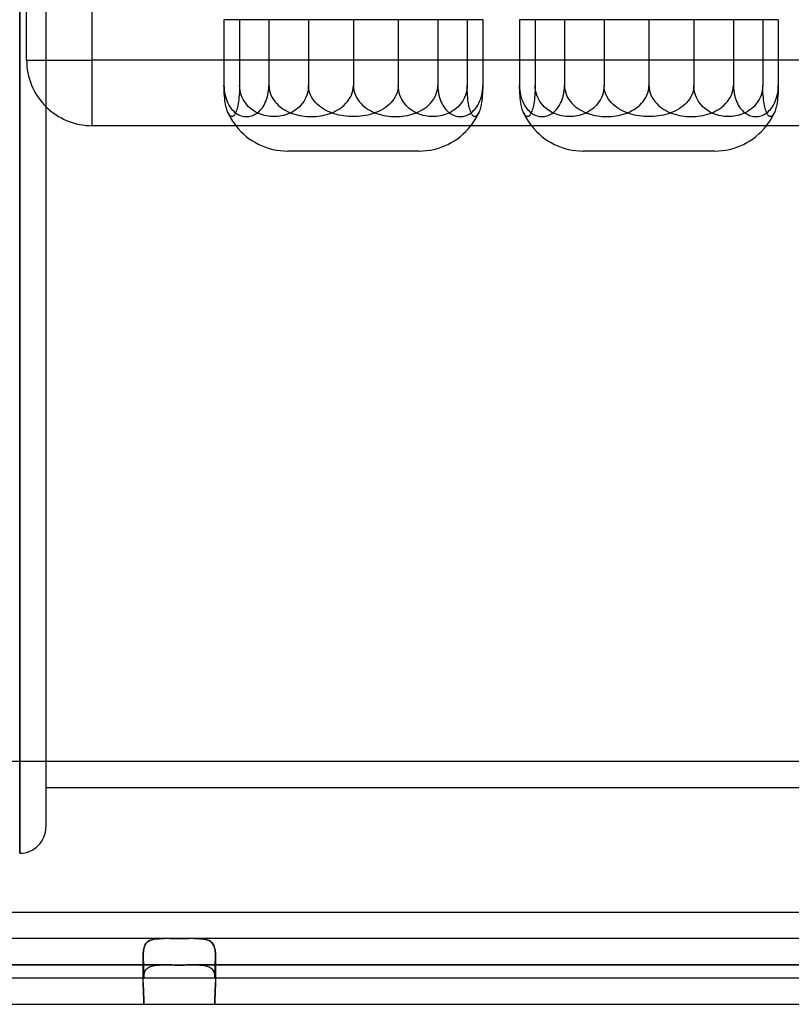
# Model space of a CAD drawing. Header units: millimetres. Extents: x -148 to 148, y -112 to 100.
# Tile 2 of 7: x -52 to 7, y -112 to -37. Entities that reach past the tile are written whole.
import ezdxf

# ---------------------------------------------------------------- set-up
doc = ezdxf.new("R2010")
doc.units = ezdxf.units.MM
doc.layers.add('HIDDEN', color=7, linetype='Continuous')
doc.layers.add('THICK', color=7, linetype='Continuous')

msp = doc.modelspace()

# ---------------------------------------------------------------- linework, layer by layer
at = {"layer": 'HIDDEN'}
for p, q in [((-46.625, -39.619), (-46.625, 31.506)), ((-52.15, 0), (-52.15, -100)), ((-50.15, 0), (-50.15, -43.165)), ((-33.178, -36.55), (-36.598, -36.55)), ((-36.598, -36.55), (-36.598, -41.55)), ((-35.41, -36.55), (-35.41, -41.55)), ((-26.75, -36.55), (-33.178, -36.55)), ((-33.178, -36.55), (-33.178, -41.55)), ((-30.17, -36.55), (-30.17, -41.55)), ((-20.322, -36.55), (-26.75, -36.55)), ((-26.75, -36.55), (-26.75, -41.55)), ((-23.33, -36.55), (-23.33, -41.55)), ((-16.902, -36.55), (-20.322, -36.55)), ((-20.322, -36.55), (-20.322, -41.55)), ((-18.09, -36.55), (-18.09, -41.55)), ((-16.902, -36.55), (-16.902, -41.55)), ((-10.678, -36.55), (-14.098, -36.55)), ((-14.098, -36.55), (-14.098, -41.55)), ((-12.91, -36.55), (-12.91, -41.55)), ((-4.25, -36.55), (-10.678, -36.55)), ((-10.678, -36.55), (-10.678, -41.55)), ((-7.67, -36.55), (-7.67, -41.55)), ((2.178, -36.55), (-4.25, -36.55)), ((-4.25, -36.55), (-4.25, -41.55)), ((-0.83, -36.55), (-0.83, -41.55)), ((5.598, -36.55), (2.178, -36.55)), ((2.178, -36.55), (2.178, -41.55)), ((4.41, -36.55), (4.41, -41.55)), ((5.598, -36.55), (5.598, -41.55)), ((-51.625, -39.619), (-46.625, -39.619)), ((-51.625, -39.619), (-51.625, -39.619)), ((46.625, -39.619), (-46.625, -39.619)), ((-46.625, -44.619), (-46.625, -39.619)), ((-36.598, -41.55), (-36.593, -41.739)), ((-36.596, -41.756), (-36.598, -41.55)), ((-36.589, -41.966), (-36.596, -41.756)), ((-36.593, -41.739), (-36.576, -41.933)), ((-36.579, -42.16), (-36.589, -41.966)), ((-36.576, -41.933), (-36.551, -42.114)), ((-35.418, -41.942), (-35.427, -42.127)), ((-35.412, -41.744), (-35.418, -41.942)), ((-35.41, -41.55), (-35.412, -41.744)), ((-35.402, -41.739), (-35.41, -41.55)), ((-35.377, -41.933), (-35.402, -41.739)), ((-35.338, -42.114), (-35.377, -41.933)), ((-33.225, -42.114), (-33.2, -41.933)), ((-33.2, -41.933), (-33.183, -41.739)), ((-33.183, -41.739), (-33.178, -41.55)), ((-33.178, -41.55), (-33.168, -41.739)), ((-33.168, -41.739), (-33.137, -41.933)), ((-33.137, -41.933), (-33.089, -42.114)), ((-30.203, -41.933), (-30.243, -42.114)), ((-30.178, -41.739), (-30.203, -41.933)), ((-30.17, -41.55), (-30.178, -41.739)), ((-30.16, -41.731), (-30.17, -41.55)), ((-30.13, -41.918), (-30.16, -41.731)), ((-30.083, -42.094), (-30.13, -41.918)), ((-26.839, -42.114), (-26.791, -41.933)), ((-26.791, -41.933), (-26.76, -41.739)), ((-26.76, -41.739), (-26.75, -41.55)), ((-26.75, -41.55), (-26.74, -41.739)), ((-26.74, -41.739), (-26.709, -41.933)), ((-26.709, -41.933), (-26.661, -42.114)), ((-23.37, -41.918), (-23.417, -42.094)), ((-23.34, -41.731), (-23.37, -41.918)), ((-23.33, -41.55), (-23.34, -41.731)), ((-23.322, -41.739), (-23.33, -41.55)), ((-23.297, -41.933), (-23.322, -41.739)), ((-23.257, -42.114), (-23.297, -41.933)), ((-20.411, -42.114), (-20.363, -41.933)), ((-20.363, -41.933), (-20.332, -41.739)), ((-20.332, -41.739), (-20.322, -41.55)), ((-20.322, -41.55), (-20.317, -41.739)), ((-20.317, -41.739), (-20.3, -41.933)), ((-20.3, -41.933), (-20.275, -42.114)), ((-18.123, -41.933), (-18.162, -42.114)), ((-18.098, -41.739), (-18.123, -41.933)), ((-18.09, -41.55), (-18.098, -41.739)), ((-18.088, -41.744), (-18.09, -41.55)), ((-18.082, -41.942), (-18.088, -41.744)), ((-18.073, -42.127), (-18.082, -41.942)), ((-16.949, -42.114), (-16.924, -41.933)), ((-16.924, -41.933), (-16.907, -41.739)), ((-16.911, -41.966), (-16.921, -42.16)), ((-16.904, -41.756), (-16.911, -41.966)), ((-16.907, -41.739), (-16.902, -41.55)), ((-16.902, -41.55), (-16.904, -41.756)), ((-14.098, -41.55), (-14.093, -41.739)), ((-14.096, -41.756), (-14.098, -41.55)), ((-14.089, -41.966), (-14.096, -41.756)), ((-14.093, -41.739), (-14.076, -41.933)), ((-14.079, -42.16), (-14.089, -41.966)), ((-14.076, -41.933), (-14.051, -42.114)), ((-12.918, -41.942), (-12.927, -42.127)), ((-12.912, -41.744), (-12.918, -41.942)), ((-12.91, -41.55), (-12.912, -41.744)), ((-12.902, -41.739), (-12.91, -41.55)), ((-12.877, -41.933), (-12.902, -41.739)), ((-12.838, -42.114), (-12.877, -41.933)), ((-10.725, -42.114), (-10.7, -41.933)), ((-10.7, -41.933), (-10.683, -41.739)), ((-10.683, -41.739), (-10.678, -41.55)), ((-10.678, -41.55), (-10.668, -41.739)), ((-10.668, -41.739), (-10.637, -41.933)), ((-10.637, -41.933), (-10.589, -42.114)), ((-7.703, -41.933), (-7.743, -42.114)), ((-7.678, -41.739), (-7.703, -41.933)), ((-7.67, -41.55), (-7.678, -41.739)), ((-7.66, -41.731), (-7.67, -41.55)), ((-7.63, -41.918), (-7.66, -41.731)), ((-7.583, -42.094), (-7.63, -41.918)), ((-4.339, -42.114), (-4.291, -41.933)), ((-4.291, -41.933), (-4.26, -41.739)), ((-4.26, -41.739), (-4.25, -41.55)), ((-4.25, -41.55), (-4.24, -41.739)), ((-4.24, -41.739), (-4.209, -41.933)), ((-4.209, -41.933), (-4.161, -42.114)), ((-0.87, -41.918), (-0.917, -42.094)), ((-0.84, -41.731), (-0.87, -41.918)), ((-0.83, -41.55), (-0.84, -41.731)), ((-0.822, -41.739), (-0.83, -41.55)), ((-0.797, -41.933), (-0.822, -41.739)), ((-0.757, -42.114), (-0.797, -41.933)), ((2.089, -42.114), (2.137, -41.933)), ((2.137, -41.933), (2.168, -41.739)), ((2.168, -41.739), (2.178, -41.55)), ((2.178, -41.55), (2.183, -41.739)), ((2.183, -41.739), (2.2, -41.933)), ((2.2, -41.933), (2.225, -42.114)), ((4.377, -41.933), (4.338, -42.114)), ((4.402, -41.739), (4.377, -41.933)), ((4.41, -41.55), (4.402, -41.739)), ((4.412, -41.744), (4.41, -41.55)), ((4.418, -41.942), (4.412, -41.744)), ((4.427, -42.127), (4.418, -41.942)), ((5.551, -42.114), (5.576, -41.933)), ((5.576, -41.933), (5.593, -41.739)), ((5.589, -41.966), (5.579, -42.16)), ((5.596, -41.756), (5.589, -41.966)), ((5.593, -41.739), (5.598, -41.55)), ((5.598, -41.55), (5.596, -41.756)), ((-36.564, -42.353), (-36.579, -42.16)), ((-36.546, -42.538), (-36.564, -42.353)), ((-36.551, -42.114), (-36.516, -42.29)), ((-36.526, -42.704), (-36.546, -42.538)), ((-36.502, -42.861), (-36.526, -42.704)), ((-36.516, -42.29), (-36.47, -42.465)), ((-36.47, -42.465), (-36.418, -42.626)), ((-36.418, -42.626), (-36.362, -42.772)), ((-35.475, -42.648), (-35.496, -42.796)), ((-35.457, -42.485), (-35.475, -42.648)), ((-35.44, -42.307), (-35.457, -42.485)), ((-35.427, -42.127), (-35.44, -42.307)), ((-35.284, -42.29), (-35.338, -42.114)), ((-35.215, -42.465), (-35.284, -42.29)), ((-35.135, -42.626), (-35.215, -42.465)), ((-35.048, -42.772), (-35.135, -42.626)), ((-33.414, -42.772), (-33.358, -42.626)), ((-33.358, -42.626), (-33.306, -42.465)), ((-33.306, -42.465), (-33.26, -42.29)), ((-33.26, -42.29), (-33.225, -42.114)), ((-33.089, -42.114), (-33.023, -42.29)), ((-33.023, -42.29), (-32.938, -42.465)), ((-32.938, -42.465), (-32.84, -42.626)), ((-32.84, -42.626), (-32.733, -42.772)), ((-30.446, -42.626), (-30.532, -42.772)), ((-30.366, -42.465), (-30.446, -42.626)), ((-30.296, -42.29), (-30.366, -42.465)), ((-30.243, -42.114), (-30.296, -42.29)), ((-30.018, -42.262), (-30.083, -42.094)), ((-29.934, -42.431), (-30.018, -42.262)), ((-29.836, -42.589), (-29.934, -42.431)), ((-29.731, -42.732), (-29.836, -42.589)), ((-27.194, -42.772), (-27.088, -42.626)), ((-27.088, -42.626), (-26.99, -42.465)), ((-26.99, -42.465), (-26.905, -42.29)), ((-26.905, -42.29), (-26.839, -42.114)), ((-26.661, -42.114), (-26.595, -42.29)), ((-26.595, -42.29), (-26.51, -42.465)), ((-26.51, -42.465), (-26.412, -42.626)), ((-26.412, -42.626), (-26.306, -42.772)), ((-23.664, -42.589), (-23.769, -42.732)), ((-23.566, -42.431), (-23.664, -42.589)), ((-23.482, -42.262), (-23.566, -42.431)), ((-23.417, -42.094), (-23.482, -42.262)), ((-23.204, -42.29), (-23.257, -42.114)), ((-23.134, -42.465), (-23.204, -42.29)), ((-23.054, -42.626), (-23.134, -42.465)), ((-22.968, -42.772), (-23.054, -42.626)), ((-20.767, -42.772), (-20.66, -42.626)), ((-20.66, -42.626), (-20.562, -42.465)), ((-20.562, -42.465), (-20.477, -42.29)), ((-20.477, -42.29), (-20.411, -42.114)), ((-20.275, -42.114), (-20.24, -42.29)), ((-20.24, -42.29), (-20.194, -42.465)), ((-20.194, -42.465), (-20.142, -42.626)), ((-20.142, -42.626), (-20.086, -42.772)), ((-18.365, -42.626), (-18.452, -42.772)), ((-18.285, -42.465), (-18.365, -42.626)), ((-18.216, -42.29), (-18.285, -42.465)), ((-18.162, -42.114), (-18.216, -42.29)), ((-18.06, -42.307), (-18.073, -42.127)), ((-18.043, -42.485), (-18.06, -42.307)), ((-18.025, -42.648), (-18.043, -42.485)), ((-18.004, -42.796), (-18.025, -42.648)), ((-17.138, -42.772), (-17.082, -42.626)), ((-17.082, -42.626), (-17.03, -42.465)), ((-17.03, -42.465), (-16.984, -42.29)), ((-16.974, -42.704), (-16.998, -42.861)), ((-16.984, -42.29), (-16.949, -42.114)), ((-16.954, -42.538), (-16.974, -42.704)), ((-16.936, -42.353), (-16.954, -42.538)), ((-16.921, -42.16), (-16.936, -42.353)), ((-14.064, -42.353), (-14.079, -42.16)), ((-14.046, -42.538), (-14.064, -42.353)), ((-14.051, -42.114), (-14.016, -42.29)), ((-14.026, -42.704), (-14.046, -42.538)), ((-14.002, -42.861), (-14.026, -42.704)), ((-14.016, -42.29), (-13.97, -42.465)), ((-13.97, -42.465), (-13.918, -42.626)), ((-13.918, -42.626), (-13.862, -42.772)), ((-12.975, -42.648), (-12.996, -42.796)), ((-12.957, -42.485), (-12.975, -42.648)), ((-12.94, -42.307), (-12.957, -42.485)), ((-12.927, -42.127), (-12.94, -42.307)), ((-12.784, -42.29), (-12.838, -42.114)), ((-12.715, -42.465), (-12.784, -42.29)), ((-12.635, -42.626), (-12.715, -42.465)), ((-12.548, -42.772), (-12.635, -42.626)), ((-10.914, -42.772), (-10.858, -42.626)), ((-10.858, -42.626), (-10.806, -42.465)), ((-10.806, -42.465), (-10.76, -42.29)), ((-10.76, -42.29), (-10.725, -42.114)), ((-10.589, -42.114), (-10.523, -42.29)), ((-10.523, -42.29), (-10.438, -42.465)), ((-10.438, -42.465), (-10.34, -42.626)), ((-10.34, -42.626), (-10.233, -42.772)), ((-7.946, -42.626), (-8.032, -42.772)), ((-7.866, -42.465), (-7.946, -42.626)), ((-7.796, -42.29), (-7.866, -42.465)), ((-7.743, -42.114), (-7.796, -42.29)), ((-7.518, -42.262), (-7.583, -42.094)), ((-7.434, -42.431), (-7.518, -42.262)), ((-7.336, -42.589), (-7.434, -42.431)), ((-7.231, -42.732), (-7.336, -42.589)), ((-4.694, -42.772), (-4.588, -42.626)), ((-4.588, -42.626), (-4.49, -42.465)), ((-4.49, -42.465), (-4.405, -42.29)), ((-4.405, -42.29), (-4.339, -42.114)), ((-4.161, -42.114), (-4.095, -42.29)), ((-4.095, -42.29), (-4.01, -42.465)), ((-4.01, -42.465), (-3.912, -42.626)), ((-3.912, -42.626), (-3.806, -42.772)), ((-1.164, -42.589), (-1.269, -42.732)), ((-1.066, -42.431), (-1.164, -42.589)), ((-0.982, -42.262), (-1.066, -42.431)), ((-0.917, -42.094), (-0.982, -42.262)), ((-0.704, -42.29), (-0.757, -42.114)), ((-0.634, -42.465), (-0.704, -42.29)), ((-0.554, -42.626), (-0.634, -42.465)), ((-0.468, -42.772), (-0.554, -42.626)), ((1.733, -42.772), (1.84, -42.626)), ((1.84, -42.626), (1.938, -42.465)), ((1.938, -42.465), (2.023, -42.29)), ((2.023, -42.29), (2.089, -42.114)), ((2.225, -42.114), (2.26, -42.29)), ((2.26, -42.29), (2.306, -42.465)), ((2.306, -42.465), (2.358, -42.626)), ((2.358, -42.626), (2.414, -42.772)), ((4.135, -42.626), (4.048, -42.772)), ((4.215, -42.465), (4.135, -42.626)), ((4.284, -42.29), (4.215, -42.465)), ((4.338, -42.114), (4.284, -42.29)), ((4.44, -42.307), (4.427, -42.127)), ((4.457, -42.485), (4.44, -42.307)), ((4.475, -42.648), (4.457, -42.485)), ((4.496, -42.796), (4.475, -42.648)), ((5.362, -42.772), (5.418, -42.626)), ((5.418, -42.626), (5.47, -42.465)), ((5.47, -42.465), (5.516, -42.29)), ((5.526, -42.704), (5.502, -42.861)), ((5.516, -42.29), (5.551, -42.114)), ((5.546, -42.538), (5.526, -42.704)), ((5.564, -42.353), (5.546, -42.538)), ((5.579, -42.16), (5.564, -42.353)), ((-36.476, -43.011), (-36.502, -42.861)), ((-36.448, -43.148), (-36.476, -43.011)), ((-36.419, -43.268), (-36.448, -43.148)), ((-36.389, -43.376), (-36.419, -43.268)), ((-36.356, -43.479), (-36.389, -43.376)), ((-36.362, -42.772), (-36.297, -42.915)), ((-36.297, -42.915), (-36.225, -43.049)), ((-36.225, -43.049), (-36.149, -43.172)), ((-36.149, -43.172), (-36.073, -43.28)), ((-36.073, -43.28), (-35.993, -43.38)), ((-35.993, -43.38), (-35.906, -43.474)), ((-35.629, -43.408), (-35.66, -43.501)), ((-35.6, -43.306), (-35.629, -43.408)), ((-35.573, -43.199), (-35.6, -43.306)), ((-35.546, -43.077), (-35.573, -43.199)), ((-35.52, -42.941), (-35.546, -43.077)), ((-35.496, -42.796), (-35.52, -42.941)), ((-34.948, -42.915), (-35.048, -42.772)), ((-34.838, -43.049), (-34.948, -42.915)), ((-34.722, -43.172), (-34.838, -43.049)), ((-34.606, -43.28), (-34.722, -43.172)), ((-34.483, -43.38), (-34.606, -43.28)), ((-34.35, -43.474), (-34.483, -43.38)), ((-33.87, -43.474), (-33.783, -43.38)), ((-33.783, -43.38), (-33.703, -43.28)), ((-33.703, -43.28), (-33.627, -43.172)), ((-33.627, -43.172), (-33.551, -43.049)), ((-33.551, -43.049), (-33.479, -42.915)), ((-33.479, -42.915), (-33.414, -42.772)), ((-32.733, -42.772), (-32.611, -42.915)), ((-32.611, -42.915), (-32.476, -43.049)), ((-32.476, -43.049), (-32.334, -43.172)), ((-32.334, -43.172), (-32.191, -43.28)), ((-32.191, -43.28), (-32.04, -43.38)), ((-32.04, -43.38), (-31.877, -43.474)), ((-31.098, -43.38), (-31.231, -43.474)), ((-30.974, -43.28), (-31.098, -43.38)), ((-30.858, -43.172), (-30.974, -43.28)), ((-30.742, -43.049), (-30.858, -43.172)), ((-30.632, -42.915), (-30.742, -43.049)), ((-30.532, -42.772), (-30.632, -42.915)), ((-29.61, -42.87), (-29.731, -42.732)), ((-29.476, -43.002), (-29.61, -42.87)), ((-29.333, -43.125), (-29.476, -43.002)), ((-29.187, -43.234), (-29.333, -43.125)), ((-29.039, -43.332), (-29.187, -43.234)), ((-28.877, -43.426), (-29.039, -43.332)), ((-28.708, -43.512), (-28.877, -43.426)), ((-28.051, -43.474), (-27.888, -43.38)), ((-27.888, -43.38), (-27.736, -43.28)), ((-27.736, -43.28), (-27.594, -43.172)), ((-27.594, -43.172), (-27.452, -43.049)), ((-27.452, -43.049), (-27.317, -42.915)), ((-27.317, -42.915), (-27.194, -42.772)), ((-26.306, -42.772), (-26.183, -42.915)), ((-26.183, -42.915), (-26.048, -43.049)), ((-26.048, -43.049), (-25.906, -43.172)), ((-25.906, -43.172), (-25.764, -43.28)), ((-25.764, -43.28), (-25.612, -43.38)), ((-25.612, -43.38), (-25.449, -43.474)), ((-24.623, -43.426), (-24.792, -43.512)), ((-24.461, -43.332), (-24.623, -43.426)), ((-24.313, -43.234), (-24.461, -43.332)), ((-24.167, -43.125), (-24.313, -43.234)), ((-24.024, -43.002), (-24.167, -43.125)), ((-23.89, -42.87), (-24.024, -43.002)), ((-23.769, -42.732), (-23.89, -42.87)), ((-22.868, -42.915), (-22.968, -42.772)), ((-22.758, -43.049), (-22.868, -42.915)), ((-22.642, -43.172), (-22.758, -43.049)), ((-22.526, -43.28), (-22.642, -43.172)), ((-22.402, -43.38), (-22.526, -43.28)), ((-22.269, -43.474), (-22.402, -43.38)), ((-21.623, -43.474), (-21.46, -43.38)), ((-21.46, -43.38), (-21.309, -43.28)), ((-21.309, -43.28), (-21.166, -43.172)), ((-21.166, -43.172), (-21.024, -43.049)), ((-21.024, -43.049), (-20.889, -42.915)), ((-20.889, -42.915), (-20.767, -42.772)), ((-20.086, -42.772), (-20.021, -42.915)), ((-20.021, -42.915), (-19.949, -43.049)), ((-19.949, -43.049), (-19.873, -43.172)), ((-19.873, -43.172), (-19.797, -43.28)), ((-19.797, -43.28), (-19.717, -43.38)), ((-19.717, -43.38), (-19.63, -43.474)), ((-19.017, -43.38), (-19.15, -43.474)), ((-18.894, -43.28), (-19.017, -43.38)), ((-18.778, -43.172), (-18.894, -43.28)), ((-18.662, -43.049), (-18.778, -43.172)), ((-18.552, -42.915), (-18.662, -43.049)), ((-18.452, -42.772), (-18.552, -42.915)), ((-17.98, -42.941), (-18.004, -42.796)), ((-17.954, -43.077), (-17.98, -42.941)), ((-17.927, -43.199), (-17.954, -43.077)), ((-17.9, -43.306), (-17.927, -43.199)), ((-17.871, -43.408), (-17.9, -43.306)), ((-17.84, -43.501), (-17.871, -43.408)), ((-17.594, -43.474), (-17.507, -43.38)), ((-17.507, -43.38), (-17.427, -43.28)), ((-17.427, -43.28), (-17.351, -43.172)), ((-17.351, -43.172), (-17.275, -43.049)), ((-17.275, -43.049), (-17.203, -42.915)), ((-17.203, -42.915), (-17.138, -42.772)), ((-17.111, -43.376), (-17.144, -43.479)), ((-17.081, -43.268), (-17.111, -43.376)), ((-17.052, -43.148), (-17.081, -43.268)), ((-17.024, -43.011), (-17.052, -43.148)), ((-16.998, -42.861), (-17.024, -43.011)), ((-13.976, -43.011), (-14.002, -42.861)), ((-13.948, -43.148), (-13.976, -43.011)), ((-13.919, -43.268), (-13.948, -43.148)), ((-13.889, -43.376), (-13.919, -43.268)), ((-13.856, -43.479), (-13.889, -43.376)), ((-13.862, -42.772), (-13.797, -42.915)), ((-13.797, -42.915), (-13.725, -43.049)), ((-13.725, -43.049), (-13.649, -43.172)), ((-13.649, -43.172), (-13.573, -43.28)), ((-13.573, -43.28), (-13.493, -43.38)), ((-13.493, -43.38), (-13.406, -43.474)), ((-13.129, -43.408), (-13.16, -43.501)), ((-13.1, -43.306), (-13.129, -43.408)), ((-13.073, -43.199), (-13.1, -43.306)), ((-13.046, -43.077), (-13.073, -43.199)), ((-13.02, -42.941), (-13.046, -43.077)), ((-12.996, -42.796), (-13.02, -42.941)), ((-12.448, -42.915), (-12.548, -42.772)), ((-12.338, -43.049), (-12.448, -42.915)), ((-12.222, -43.172), (-12.338, -43.049)), ((-12.106, -43.28), (-12.222, -43.172)), ((-11.983, -43.38), (-12.106, -43.28)), ((-11.85, -43.474), (-11.983, -43.38)), ((-11.37, -43.474), (-11.283, -43.38)), ((-11.283, -43.38), (-11.203, -43.28)), ((-11.203, -43.28), (-11.127, -43.172)), ((-11.127, -43.172), (-11.051, -43.049)), ((-11.051, -43.049), (-10.979, -42.915)), ((-10.979, -42.915), (-10.914, -42.772)), ((-10.233, -42.772), (-10.111, -42.915)), ((-10.111, -42.915), (-9.976, -43.049)), ((-9.976, -43.049), (-9.834, -43.172)), ((-9.834, -43.172), (-9.691, -43.28)), ((-9.691, -43.28), (-9.54, -43.38)), ((-9.54, -43.38), (-9.377, -43.474)), ((-8.598, -43.38), (-8.731, -43.474)), ((-8.474, -43.28), (-8.598, -43.38)), ((-8.358, -43.172), (-8.474, -43.28)), ((-8.242, -43.049), (-8.358, -43.172)), ((-8.132, -42.915), (-8.242, -43.049)), ((-8.032, -42.772), (-8.132, -42.915)), ((-7.11, -42.87), (-7.231, -42.732)), ((-6.976, -43.002), (-7.11, -42.87)), ((-6.833, -43.125), (-6.976, -43.002)), ((-6.687, -43.234), (-6.833, -43.125)), ((-6.539, -43.332), (-6.687, -43.234)), ((-6.377, -43.426), (-6.539, -43.332)), ((-6.208, -43.512), (-6.377, -43.426)), ((-5.551, -43.474), (-5.388, -43.38)), ((-5.388, -43.38), (-5.236, -43.28)), ((-5.236, -43.28), (-5.094, -43.172)), ((-5.094, -43.172), (-4.952, -43.049)), ((-4.952, -43.049), (-4.817, -42.915)), ((-4.817, -42.915), (-4.694, -42.772)), ((-3.806, -42.772), (-3.683, -42.915)), ((-3.683, -42.915), (-3.548, -43.049)), ((-3.548, -43.049), (-3.406, -43.172)), ((-3.406, -43.172), (-3.264, -43.28)), ((-3.264, -43.28), (-3.112, -43.38)), ((-3.112, -43.38), (-2.949, -43.474)), ((-2.123, -43.426), (-2.292, -43.512)), ((-1.961, -43.332), (-2.123, -43.426)), ((-1.813, -43.234), (-1.961, -43.332)), ((-1.667, -43.125), (-1.813, -43.234)), ((-1.524, -43.002), (-1.667, -43.125)), ((-1.39, -42.87), (-1.524, -43.002)), ((-1.269, -42.732), (-1.39, -42.87)), ((-0.368, -42.915), (-0.468, -42.772)), ((-0.258, -43.049), (-0.368, -42.915)), ((-0.142, -43.172), (-0.258, -43.049)), ((-0.026, -43.28), (-0.142, -43.172)), ((0.098, -43.38), (-0.026, -43.28)), ((0.231, -43.474), (0.098, -43.38)), ((0.877, -43.474), (1.04, -43.38)), ((1.04, -43.38), (1.191, -43.28)), ((1.191, -43.28), (1.334, -43.172)), ((1.334, -43.172), (1.476, -43.049)), ((1.476, -43.049), (1.611, -42.915)), ((1.611, -42.915), (1.733, -42.772)), ((2.414, -42.772), (2.479, -42.915)), ((2.479, -42.915), (2.551, -43.049)), ((2.551, -43.049), (2.627, -43.172)), ((2.627, -43.172), (2.703, -43.28)), ((2.703, -43.28), (2.783, -43.38)), ((2.783, -43.38), (2.87, -43.474)), ((3.483, -43.38), (3.35, -43.474)), ((3.606, -43.28), (3.483, -43.38)), ((3.722, -43.172), (3.606, -43.28)), ((3.838, -43.049), (3.722, -43.172)), ((3.948, -42.915), (3.838, -43.049)), ((4.048, -42.772), (3.948, -42.915)), ((4.52, -42.941), (4.496, -42.796)), ((4.546, -43.077), (4.52, -42.941)), ((4.573, -43.199), (4.546, -43.077)), ((4.6, -43.306), (4.573, -43.199)), ((4.629, -43.408), (4.6, -43.306)), ((4.66, -43.501), (4.629, -43.408)), ((4.906, -43.474), (4.993, -43.38)), ((4.993, -43.38), (5.073, -43.28)), ((5.073, -43.28), (5.149, -43.172)), ((5.149, -43.172), (5.225, -43.049)), ((5.225, -43.049), (5.297, -42.915)), ((5.297, -42.915), (5.362, -42.772)), ((5.389, -43.376), (5.356, -43.479)), ((5.419, -43.268), (5.389, -43.376)), ((5.448, -43.148), (5.419, -43.268)), ((5.476, -43.011), (5.448, -43.148)), ((5.502, -42.861), (5.476, -43.011)), ((-36.323, -43.568), (-36.356, -43.479)), ((-36.291, -43.643), (-36.323, -43.568)), ((-36.259, -43.706), (-36.291, -43.643)), ((-36.227, -43.762), (-36.259, -43.706)), ((-36.193, -43.811), (-36.227, -43.762)), ((-36.159, -43.851), (-36.193, -43.811)), ((-36.124, -43.883), (-36.159, -43.851)), ((-36.09, -43.906), (-36.124, -43.883)), ((-36.056, -43.922), (-36.09, -43.906)), ((-36.022, -43.929), (-36.056, -43.922)), ((-35.99, -43.93), (-36.022, -43.929)), ((-35.957, -43.923), (-35.99, -43.93)), ((-35.923, -43.909), (-35.957, -43.923)), ((-35.889, -43.886), (-35.923, -43.909)), ((-35.906, -43.474), (-35.818, -43.557)), ((-35.854, -43.856), (-35.889, -43.886)), ((-35.82, -43.816), (-35.854, -43.856)), ((-35.786, -43.769), (-35.82, -43.816)), ((-35.818, -43.557), (-35.734, -43.628)), ((-35.753, -43.713), (-35.786, -43.769)), ((-35.721, -43.651), (-35.753, -43.713)), ((-35.734, -43.628), (-35.646, -43.691)), ((-35.691, -43.582), (-35.721, -43.651)), ((-35.66, -43.501), (-35.691, -43.582)), ((-35.646, -43.691), (-35.554, -43.748)), ((-35.554, -43.748), (-35.46, -43.797)), ((-35.46, -43.797), (-35.365, -43.839)), ((-35.365, -43.839), (-35.268, -43.873)), ((-35.268, -43.873), (-35.171, -43.899)), ((-35.171, -43.899), (-35.074, -43.917)), ((-35.074, -43.917), (-34.98, -43.927)), ((-34.98, -43.927), (-34.888, -43.931)), ((-34.888, -43.931), (-34.796, -43.927)), ((-34.796, -43.927), (-34.702, -43.917)), ((-34.702, -43.917), (-34.605, -43.899)), ((-34.605, -43.899), (-34.508, -43.873)), ((-34.508, -43.873), (-34.411, -43.839)), ((-34.411, -43.839), (-34.316, -43.797)), ((-34.216, -43.557), (-34.35, -43.474)), ((-34.316, -43.797), (-34.221, -43.748)), ((-34.221, -43.748), (-34.13, -43.691)), ((-34.086, -43.628), (-34.216, -43.557)), ((-34.13, -43.691), (-34.042, -43.628)), ((-33.951, -43.691), (-34.086, -43.628)), ((-34.042, -43.628), (-33.958, -43.557)), ((-33.958, -43.557), (-33.87, -43.474)), ((-33.811, -43.748), (-33.951, -43.691)), ((-33.667, -43.797), (-33.811, -43.748)), ((-33.52, -43.839), (-33.667, -43.797)), ((-33.372, -43.873), (-33.52, -43.839)), ((-33.223, -43.899), (-33.372, -43.873)), ((-33.076, -43.917), (-33.223, -43.899)), ((-32.931, -43.927), (-33.076, -43.917)), ((-32.79, -43.931), (-32.931, -43.927)), ((-32.649, -43.927), (-32.79, -43.931)), ((-32.505, -43.917), (-32.649, -43.927)), ((-32.357, -43.899), (-32.505, -43.917)), ((-32.209, -43.873), (-32.357, -43.899)), ((-32.06, -43.839), (-32.209, -43.873)), ((-31.913, -43.797), (-32.06, -43.839)), ((-31.769, -43.748), (-31.913, -43.797)), ((-31.877, -43.474), (-31.712, -43.557)), ((-31.629, -43.691), (-31.769, -43.748)), ((-31.712, -43.557), (-31.553, -43.628)), ((-31.495, -43.628), (-31.629, -43.691)), ((-31.553, -43.628), (-31.388, -43.691)), ((-31.365, -43.557), (-31.495, -43.628)), ((-31.388, -43.691), (-31.217, -43.748)), ((-31.231, -43.474), (-31.365, -43.557)), ((-31.217, -43.748), (-31.04, -43.797)), ((-31.04, -43.797), (-30.86, -43.839)), ((-30.86, -43.839), (-30.678, -43.873)), ((-30.678, -43.873), (-30.495, -43.899)), ((-30.495, -43.899), (-30.314, -43.917)), ((-30.314, -43.917), (-30.137, -43.927)), ((-30.137, -43.927), (-29.964, -43.931)), ((-29.964, -43.931), (-29.791, -43.927)), ((-29.791, -43.927), (-29.614, -43.917)), ((-29.614, -43.917), (-29.433, -43.899)), ((-29.433, -43.899), (-29.25, -43.873)), ((-29.25, -43.873), (-29.068, -43.839)), ((-29.068, -43.839), (-28.888, -43.797)), ((-28.888, -43.797), (-28.711, -43.748)), ((-28.711, -43.748), (-28.54, -43.691)), ((-28.542, -43.587), (-28.708, -43.512)), ((-28.379, -43.651), (-28.542, -43.587)), ((-28.54, -43.691), (-28.375, -43.628)), ((-28.208, -43.71), (-28.379, -43.651)), ((-28.375, -43.628), (-28.216, -43.557)), ((-28.216, -43.557), (-28.051, -43.474)), ((-28.031, -43.762), (-28.208, -43.71)), ((-27.849, -43.808), (-28.031, -43.762)), ((-27.665, -43.847), (-27.849, -43.808)), ((-27.478, -43.878), (-27.665, -43.847)), ((-27.292, -43.901), (-27.478, -43.878)), ((-27.108, -43.918), (-27.292, -43.901)), ((-26.926, -43.927), (-27.108, -43.918)), ((-26.75, -43.931), (-26.926, -43.927)), ((-26.574, -43.927), (-26.75, -43.931)), ((-26.392, -43.918), (-26.574, -43.927)), ((-26.208, -43.901), (-26.392, -43.918)), ((-26.022, -43.878), (-26.208, -43.901)), ((-25.835, -43.847), (-26.022, -43.878)), ((-25.651, -43.808), (-25.835, -43.847)), ((-25.469, -43.762), (-25.651, -43.808)), ((-25.292, -43.71), (-25.469, -43.762)), ((-25.449, -43.474), (-25.284, -43.557)), ((-25.121, -43.651), (-25.292, -43.71)), ((-25.284, -43.557), (-25.125, -43.628)), ((-25.125, -43.628), (-24.96, -43.691)), ((-24.958, -43.587), (-25.121, -43.651)), ((-24.96, -43.691), (-24.789, -43.748)), ((-24.792, -43.512), (-24.958, -43.587)), ((-24.789, -43.748), (-24.612, -43.797)), ((-24.612, -43.797), (-24.432, -43.839)), ((-24.432, -43.839), (-24.25, -43.873)), ((-24.25, -43.873), (-24.067, -43.899)), ((-24.067, -43.899), (-23.886, -43.917)), ((-23.886, -43.917), (-23.709, -43.927)), ((-23.709, -43.927), (-23.536, -43.931)), ((-23.536, -43.931), (-23.363, -43.927)), ((-23.363, -43.927), (-23.186, -43.917)), ((-23.186, -43.917), (-23.005, -43.899)), ((-23.005, -43.899), (-22.822, -43.873)), ((-22.822, -43.873), (-22.64, -43.839)), ((-22.64, -43.839), (-22.46, -43.797)), ((-22.46, -43.797), (-22.283, -43.748)), ((-22.283, -43.748), (-22.112, -43.691)), ((-22.135, -43.557), (-22.269, -43.474)), ((-22.005, -43.628), (-22.135, -43.557)), ((-22.112, -43.691), (-21.947, -43.628)), ((-21.871, -43.691), (-22.005, -43.628)), ((-21.947, -43.628), (-21.788, -43.557)), ((-21.731, -43.748), (-21.871, -43.691)), ((-21.788, -43.557), (-21.623, -43.474)), ((-21.587, -43.797), (-21.731, -43.748)), ((-21.44, -43.839), (-21.587, -43.797)), ((-21.291, -43.873), (-21.44, -43.839)), ((-21.143, -43.899), (-21.291, -43.873)), ((-20.995, -43.917), (-21.143, -43.899)), ((-20.851, -43.927), (-20.995, -43.917)), ((-20.71, -43.931), (-20.851, -43.927)), ((-20.569, -43.927), (-20.71, -43.931)), ((-20.424, -43.917), (-20.569, -43.927)), ((-20.277, -43.899), (-20.424, -43.917)), ((-20.128, -43.873), (-20.277, -43.899)), ((-19.98, -43.839), (-20.128, -43.873)), ((-19.833, -43.797), (-19.98, -43.839)), ((-19.689, -43.748), (-19.833, -43.797)), ((-19.549, -43.691), (-19.689, -43.748)), ((-19.63, -43.474), (-19.542, -43.557)), ((-19.414, -43.628), (-19.549, -43.691)), ((-19.542, -43.557), (-19.458, -43.628)), ((-19.458, -43.628), (-19.37, -43.691)), ((-19.284, -43.557), (-19.414, -43.628)), ((-19.37, -43.691), (-19.279, -43.748)), ((-19.15, -43.474), (-19.284, -43.557)), ((-19.279, -43.748), (-19.184, -43.797)), ((-19.184, -43.797), (-19.089, -43.839)), ((-19.089, -43.839), (-18.992, -43.873)), ((-18.992, -43.873), (-18.895, -43.899)), ((-18.895, -43.899), (-18.798, -43.917)), ((-18.798, -43.917), (-18.704, -43.927)), ((-18.704, -43.927), (-18.612, -43.931)), ((-18.612, -43.931), (-18.52, -43.927)), ((-18.52, -43.927), (-18.426, -43.917)), ((-18.426, -43.917), (-18.329, -43.899)), ((-18.329, -43.899), (-18.232, -43.873)), ((-18.232, -43.873), (-18.135, -43.839)), ((-18.135, -43.839), (-18.04, -43.797)), ((-18.04, -43.797), (-17.946, -43.748)), ((-17.946, -43.748), (-17.854, -43.691)), ((-17.854, -43.691), (-17.766, -43.628)), ((-17.809, -43.582), (-17.84, -43.501)), ((-17.779, -43.651), (-17.809, -43.582)), ((-17.747, -43.713), (-17.779, -43.651)), ((-17.766, -43.628), (-17.682, -43.557)), ((-17.714, -43.769), (-17.747, -43.713)), ((-17.68, -43.816), (-17.714, -43.769)), ((-17.682, -43.557), (-17.594, -43.474)), ((-17.646, -43.856), (-17.68, -43.816)), ((-17.611, -43.886), (-17.646, -43.856)), ((-17.577, -43.909), (-17.611, -43.886)), ((-17.543, -43.923), (-17.577, -43.909)), ((-17.51, -43.93), (-17.543, -43.923)), ((-17.478, -43.929), (-17.51, -43.93)), ((-17.444, -43.922), (-17.478, -43.929)), ((-17.41, -43.906), (-17.444, -43.922)), ((-17.376, -43.883), (-17.41, -43.906)), ((-17.341, -43.851), (-17.376, -43.883)), ((-17.307, -43.811), (-17.341, -43.851)), ((-17.273, -43.762), (-17.307, -43.811)), ((-17.241, -43.706), (-17.273, -43.762)), ((-17.209, -43.643), (-17.241, -43.706)), ((-17.177, -43.568), (-17.209, -43.643)), ((-17.144, -43.479), (-17.177, -43.568)), ((-13.823, -43.568), (-13.856, -43.479)), ((-13.791, -43.643), (-13.823, -43.568)), ((-13.759, -43.706), (-13.791, -43.643)), ((-13.727, -43.762), (-13.759, -43.706)), ((-13.693, -43.811), (-13.727, -43.762)), ((-13.659, -43.851), (-13.693, -43.811)), ((-13.624, -43.883), (-13.659, -43.851)), ((-13.59, -43.906), (-13.624, -43.883)), ((-13.556, -43.922), (-13.59, -43.906)), ((-13.522, -43.929), (-13.556, -43.922)), ((-13.49, -43.93), (-13.522, -43.929)), ((-13.457, -43.923), (-13.49, -43.93)), ((-13.423, -43.909), (-13.457, -43.923)), ((-13.389, -43.886), (-13.423, -43.909)), ((-13.406, -43.474), (-13.318, -43.557)), ((-13.354, -43.856), (-13.389, -43.886)), ((-13.32, -43.816), (-13.354, -43.856)), ((-13.286, -43.769), (-13.32, -43.816)), ((-13.318, -43.557), (-13.234, -43.628)), ((-13.253, -43.713), (-13.286, -43.769)), ((-13.221, -43.651), (-13.253, -43.713)), ((-13.234, -43.628), (-13.146, -43.691)), ((-13.191, -43.582), (-13.221, -43.651)), ((-13.16, -43.501), (-13.191, -43.582)), ((-13.146, -43.691), (-13.054, -43.748)), ((-13.054, -43.748), (-12.96, -43.797)), ((-12.96, -43.797), (-12.865, -43.839)), ((-12.865, -43.839), (-12.768, -43.873)), ((-12.768, -43.873), (-12.671, -43.899)), ((-12.671, -43.899), (-12.574, -43.917)), ((-12.574, -43.917), (-12.48, -43.927)), ((-12.48, -43.927), (-12.388, -43.931)), ((-12.388, -43.931), (-12.296, -43.927)), ((-12.296, -43.927), (-12.202, -43.917)), ((-12.202, -43.917), (-12.105, -43.899)), ((-12.105, -43.899), (-12.008, -43.873)), ((-12.008, -43.873), (-11.911, -43.839)), ((-11.911, -43.839), (-11.816, -43.797)), ((-11.716, -43.557), (-11.85, -43.474)), ((-11.816, -43.797), (-11.721, -43.748)), ((-11.721, -43.748), (-11.63, -43.691)), ((-11.586, -43.628), (-11.716, -43.557)), ((-11.63, -43.691), (-11.542, -43.628)), ((-11.451, -43.691), (-11.586, -43.628)), ((-11.542, -43.628), (-11.458, -43.557)), ((-11.458, -43.557), (-11.37, -43.474)), ((-11.311, -43.748), (-11.451, -43.691)), ((-11.167, -43.797), (-11.311, -43.748)), ((-11.02, -43.839), (-11.167, -43.797)), ((-10.872, -43.873), (-11.02, -43.839)), ((-10.723, -43.899), (-10.872, -43.873)), ((-10.576, -43.917), (-10.723, -43.899)), ((-10.431, -43.927), (-10.576, -43.917)), ((-10.29, -43.931), (-10.431, -43.927)), ((-10.149, -43.927), (-10.29, -43.931)), ((-10.005, -43.917), (-10.149, -43.927)), ((-9.857, -43.899), (-10.005, -43.917)), ((-9.709, -43.873), (-9.857, -43.899)), ((-9.56, -43.839), (-9.709, -43.873)), ((-9.413, -43.797), (-9.56, -43.839)), ((-9.269, -43.748), (-9.413, -43.797)), ((-9.377, -43.474), (-9.212, -43.557)), ((-9.129, -43.691), (-9.269, -43.748)), ((-9.212, -43.557), (-9.053, -43.628)), ((-8.995, -43.628), (-9.129, -43.691)), ((-9.053, -43.628), (-8.888, -43.691)), ((-8.865, -43.557), (-8.995, -43.628)), ((-8.888, -43.691), (-8.717, -43.748)), ((-8.731, -43.474), (-8.865, -43.557)), ((-8.717, -43.748), (-8.54, -43.797)), ((-8.54, -43.797), (-8.36, -43.839)), ((-8.36, -43.839), (-8.178, -43.873)), ((-8.178, -43.873), (-7.995, -43.899)), ((-7.995, -43.899), (-7.814, -43.917)), ((-7.814, -43.917), (-7.637, -43.927)), ((-7.637, -43.927), (-7.464, -43.931)), ((-7.464, -43.931), (-7.291, -43.927)), ((-7.291, -43.927), (-7.114, -43.917)), ((-7.114, -43.917), (-6.933, -43.899)), ((-6.933, -43.899), (-6.75, -43.873)), ((-6.75, -43.873), (-6.568, -43.839)), ((-6.568, -43.839), (-6.388, -43.797)), ((-6.388, -43.797), (-6.211, -43.748)), ((-6.211, -43.748), (-6.04, -43.691)), ((-6.042, -43.587), (-6.208, -43.512)), ((-5.879, -43.651), (-6.042, -43.587)), ((-6.04, -43.691), (-5.875, -43.628)), ((-5.708, -43.71), (-5.879, -43.651)), ((-5.875, -43.628), (-5.716, -43.557)), ((-5.716, -43.557), (-5.551, -43.474)), ((-5.531, -43.762), (-5.708, -43.71)), ((-5.349, -43.808), (-5.531, -43.762)), ((-5.165, -43.847), (-5.349, -43.808)), ((-4.978, -43.878), (-5.165, -43.847)), ((-4.792, -43.901), (-4.978, -43.878)), ((-4.608, -43.918), (-4.792, -43.901)), ((-4.426, -43.927), (-4.608, -43.918)), ((-4.25, -43.931), (-4.426, -43.927)), ((-4.074, -43.927), (-4.25, -43.931)), ((-3.892, -43.918), (-4.074, -43.927)), ((-3.708, -43.901), (-3.892, -43.918)), ((-3.522, -43.878), (-3.708, -43.901)), ((-3.335, -43.847), (-3.522, -43.878)), ((-3.151, -43.808), (-3.335, -43.847)), ((-2.969, -43.762), (-3.151, -43.808)), ((-2.792, -43.71), (-2.969, -43.762)), ((-2.949, -43.474), (-2.784, -43.557)), ((-2.621, -43.651), (-2.792, -43.71)), ((-2.784, -43.557), (-2.625, -43.628)), ((-2.625, -43.628), (-2.46, -43.691)), ((-2.458, -43.587), (-2.621, -43.651)), ((-2.46, -43.691), (-2.289, -43.748)), ((-2.292, -43.512), (-2.458, -43.587)), ((-2.289, -43.748), (-2.112, -43.797)), ((-2.112, -43.797), (-1.932, -43.839)), ((-1.932, -43.839), (-1.75, -43.873)), ((-1.75, -43.873), (-1.567, -43.899)), ((-1.567, -43.899), (-1.386, -43.917)), ((-1.386, -43.917), (-1.209, -43.927)), ((-1.209, -43.927), (-1.036, -43.931)), ((-1.036, -43.931), (-0.863, -43.927)), ((-0.863, -43.927), (-0.686, -43.917)), ((-0.686, -43.917), (-0.505, -43.899)), ((-0.505, -43.899), (-0.322, -43.873)), ((-0.322, -43.873), (-0.14, -43.839)), ((-0.14, -43.839), (0.04, -43.797)), ((0.04, -43.797), (0.217, -43.748)), ((0.217, -43.748), (0.388, -43.691)), ((0.365, -43.557), (0.231, -43.474)), ((0.495, -43.628), (0.365, -43.557)), ((0.388, -43.691), (0.553, -43.628)), ((0.629, -43.691), (0.495, -43.628)), ((0.553, -43.628), (0.712, -43.557)), ((0.769, -43.748), (0.629, -43.691)), ((0.712, -43.557), (0.877, -43.474)), ((0.913, -43.797), (0.769, -43.748)), ((1.06, -43.839), (0.913, -43.797)), ((1.209, -43.873), (1.06, -43.839)), ((1.357, -43.899), (1.209, -43.873)), ((1.505, -43.917), (1.357, -43.899)), ((1.649, -43.927), (1.505, -43.917)), ((1.79, -43.931), (1.649, -43.927)), ((1.931, -43.927), (1.79, -43.931)), ((2.076, -43.917), (1.931, -43.927)), ((2.223, -43.899), (2.076, -43.917)), ((2.372, -43.873), (2.223, -43.899)), ((2.52, -43.839), (2.372, -43.873)), ((2.667, -43.797), (2.52, -43.839)), ((2.811, -43.748), (2.667, -43.797)), ((2.951, -43.691), (2.811, -43.748)), ((2.87, -43.474), (2.958, -43.557)), ((3.086, -43.628), (2.951, -43.691)), ((2.958, -43.557), (3.042, -43.628)), ((3.042, -43.628), (3.13, -43.691)), ((3.216, -43.557), (3.086, -43.628)), ((3.13, -43.691), (3.221, -43.748)), ((3.35, -43.474), (3.216, -43.557)), ((3.221, -43.748), (3.316, -43.797)), ((3.316, -43.797), (3.411, -43.839)), ((3.411, -43.839), (3.508, -43.873)), ((3.508, -43.873), (3.605, -43.899)), ((3.605, -43.899), (3.702, -43.917)), ((3.702, -43.917), (3.796, -43.927)), ((3.796, -43.927), (3.888, -43.931)), ((3.888, -43.931), (3.98, -43.927)), ((3.98, -43.927), (4.074, -43.917)), ((4.074, -43.917), (4.171, -43.899)), ((4.171, -43.899), (4.268, -43.873)), ((4.268, -43.873), (4.365, -43.839)), ((4.365, -43.839), (4.46, -43.797)), ((4.46, -43.797), (4.554, -43.748)), ((4.554, -43.748), (4.646, -43.691)), ((4.646, -43.691), (4.734, -43.628)), ((4.691, -43.582), (4.66, -43.501)), ((4.721, -43.651), (4.691, -43.582)), ((4.753, -43.713), (4.721, -43.651)), ((4.734, -43.628), (4.818, -43.557)), ((4.786, -43.769), (4.753, -43.713)), ((4.82, -43.816), (4.786, -43.769)), ((4.818, -43.557), (4.906, -43.474)), ((4.854, -43.856), (4.82, -43.816)), ((4.889, -43.886), (4.854, -43.856)), ((4.923, -43.909), (4.889, -43.886)), ((4.957, -43.923), (4.923, -43.909)), ((4.99, -43.93), (4.957, -43.923)), ((5.022, -43.929), (4.99, -43.93)), ((5.056, -43.922), (5.022, -43.929)), ((5.09, -43.906), (5.056, -43.922)), ((5.124, -43.883), (5.09, -43.906)), ((5.159, -43.851), (5.124, -43.883)), ((5.193, -43.811), (5.159, -43.851)), ((5.227, -43.762), (5.193, -43.811)), ((5.259, -43.706), (5.227, -43.762)), ((5.291, -43.643), (5.259, -43.706)), ((5.323, -43.568), (5.291, -43.643)), ((5.356, -43.479), (5.323, -43.568)), ((-46.625, -44.619), (-46.625, -44.619)), ((-70.7, -93), (65.875, -93)), ((80.875, -106.5), (-80.875, -106.5)), ((-42.66, -107.103), (-42.687, -107.191)), ((-42.687, -107.192), (-42.661, -107.104)), ((-42.661, -107.104), (-42.628, -107.022)), ((-42.627, -107.02), (-42.66, -107.103)), ((-42.628, -107.022), (-42.588, -106.944)), ((-42.587, -106.942), (-42.627, -107.02)), ((-42.588, -106.944), (-42.539, -106.871)), ((-42.538, -106.869), (-42.587, -106.942)), ((-42.539, -106.871), (-42.482, -106.804)), ((-42.481, -106.803), (-42.538, -106.869)), ((-42.482, -106.804), (-42.417, -106.746)), ((-42.415, -106.744), (-42.481, -106.803)), ((-42.417, -106.746), (-42.344, -106.695)), ((-42.342, -106.693), (-42.415, -106.744)), ((-42.344, -106.695), (-42.264, -106.651)), ((-42.261, -106.65), (-42.342, -106.693)), ((-42.264, -106.651), (-42.179, -106.615)), ((-42.176, -106.614), (-42.261, -106.65)), ((-42.179, -106.615), (-42.089, -106.586)), ((-42.086, -106.585), (-42.176, -106.614)), ((-42.089, -106.586), (-41.993, -106.562)), ((-41.989, -106.561), (-42.086, -106.585)), ((-41.993, -106.562), (-41.89, -106.542)), ((-41.886, -106.542), (-41.989, -106.561)), ((-41.89, -106.542), (-41.781, -106.527)), ((-41.777, -106.527), (-41.886, -106.542)), ((-41.781, -106.527), (-41.666, -106.516)), ((-41.661, -106.516), (-41.777, -106.527)), ((-41.666, -106.516), (-41.545, -106.508)), ((-41.539, -106.508), (-41.661, -106.516)), ((-41.545, -106.508), (-41.419, -106.503)), ((-41.413, -106.503), (-41.539, -106.508)), ((-41.419, -106.503), (-41.288, -106.501)), ((-41.281, -106.501), (-41.413, -106.503)), ((-41.288, -106.501), (-41.153, -106.5)), ((-41.146, -106.5), (-41.281, -106.501)), ((-38.719, -106.501), (-38.854, -106.5)), ((-38.847, -106.5), (-38.712, -106.501)), ((-38.587, -106.503), (-38.719, -106.501)), ((-38.712, -106.501), (-38.581, -106.503)), ((-38.461, -106.508), (-38.587, -106.503)), ((-38.581, -106.503), (-38.455, -106.508)), ((-38.339, -106.516), (-38.461, -106.508)), ((-38.455, -106.508), (-38.334, -106.516)), ((-38.223, -106.527), (-38.339, -106.516)), ((-38.334, -106.516), (-38.219, -106.527)), ((-38.114, -106.542), (-38.223, -106.527)), ((-38.219, -106.527), (-38.11, -106.542)), ((-38.011, -106.561), (-38.114, -106.542)), ((-38.11, -106.542), (-38.007, -106.562)), ((-37.914, -106.585), (-38.011, -106.561)), ((-38.007, -106.562), (-37.911, -106.586)), ((-37.824, -106.614), (-37.914, -106.585)), ((-37.911, -106.586), (-37.821, -106.615)), ((-37.739, -106.65), (-37.824, -106.614)), ((-37.821, -106.615), (-37.736, -106.651)), ((-37.658, -106.693), (-37.739, -106.65)), ((-37.736, -106.651), (-37.656, -106.695)), ((-37.585, -106.744), (-37.658, -106.693)), ((-37.656, -106.695), (-37.583, -106.746)), ((-37.519, -106.803), (-37.585, -106.744)), ((-37.583, -106.746), (-37.518, -106.804)), ((-37.462, -106.869), (-37.519, -106.803)), ((-37.518, -106.804), (-37.461, -106.871)), ((-37.413, -106.942), (-37.462, -106.869)), ((-37.461, -106.871), (-37.412, -106.944)), ((-37.373, -107.02), (-37.413, -106.942)), ((-37.412, -106.944), (-37.372, -107.022)), ((-37.34, -107.103), (-37.373, -107.02)), ((-37.372, -107.022), (-37.339, -107.104)), ((-37.313, -107.191), (-37.34, -107.103)), ((-37.339, -107.104), (-37.313, -107.192)), ((-42.75, -107.842), (-42.749, -107.72)), ((-42.749, -107.72), (-42.75, -107.842)), ((-42.75, -107.842), (-42.748, -107.992)), ((-42.75, -109.842), (-42.75, -107.842)), ((-42.75, -109.842), (-42.75, -107.842)), ((-42.744, -107.603), (-42.749, -107.72)), ((-42.749, -107.72), (-42.744, -107.604)), ((-42.744, -107.604), (-42.737, -107.492)), ((-42.737, -107.492), (-42.744, -107.603)), ((-42.737, -107.492), (-42.725, -107.386)), ((-42.725, -107.386), (-42.737, -107.492)), ((-42.708, -107.285), (-42.725, -107.386)), ((-42.725, -107.386), (-42.709, -107.286)), ((-42.709, -107.286), (-42.687, -107.192)), ((-42.687, -107.191), (-42.708, -107.285)), ((-37.292, -107.285), (-37.313, -107.191)), ((-37.313, -107.192), (-37.291, -107.286)), ((-37.275, -107.386), (-37.292, -107.285)), ((-37.291, -107.286), (-37.275, -107.386)), ((-37.275, -107.386), (-37.263, -107.492)), ((-37.263, -107.492), (-37.275, -107.386)), ((-37.263, -107.492), (-37.256, -107.604)), ((-37.256, -107.603), (-37.263, -107.492)), ((-37.251, -107.72), (-37.256, -107.603)), ((-37.256, -107.604), (-37.251, -107.72)), ((-37.252, -107.992), (-37.25, -107.842)), ((-37.251, -107.72), (-37.25, -107.842)), ((-37.25, -107.842), (-37.251, -107.72)), ((-37.25, -107.842), (-37.25, -109.842)), ((-37.25, -107.842), (-37.25, -109.842)), ((-89.755, -108.5), (-41.146, -108.5)), ((-41.146, -108.5), (-89.755, -108.5)), ((-42.748, -107.992), (-42.744, -108.147)), ((-42.744, -108.147), (-42.738, -108.307)), ((-42.738, -108.307), (-42.732, -108.472)), ((-42.732, -108.472), (-42.724, -108.64)), ((-42.724, -108.64), (-42.718, -108.81)), ((-42.342, -108.693), (-42.261, -108.65)), ((-42.261, -108.65), (-42.176, -108.614)), ((-42.176, -108.614), (-42.086, -108.585)), ((-42.086, -108.585), (-41.989, -108.561)), ((-41.989, -108.561), (-41.886, -108.542)), ((-41.886, -108.542), (-41.777, -108.527)), ((-41.777, -108.527), (-41.661, -108.516)), ((-41.661, -108.516), (-41.539, -108.508)), ((-41.539, -108.508), (-41.413, -108.503)), ((-41.413, -108.503), (-41.281, -108.501)), ((-41.281, -108.501), (-41.146, -108.5)), ((-40.999, -108.501), (-41.146, -108.5)), ((-41.146, -108.5), (-40.999, -108.501)), ((-40.848, -108.502), (-40.999, -108.501)), ((-40.999, -108.501), (-40.848, -108.502)), ((-40.696, -108.504), (-40.848, -108.502)), ((-40.848, -108.502), (-40.696, -108.504)), ((-40.541, -108.506), (-40.696, -108.504)), ((-40.696, -108.504), (-40.541, -108.506)), ((-40.386, -108.508), (-40.541, -108.506)), ((-40.541, -108.506), (-40.386, -108.508)), ((-40.231, -108.51), (-40.386, -108.508)), ((-40.386, -108.508), (-40.231, -108.51)), ((-40.076, -108.51), (-40.231, -108.51)), ((-40.231, -108.51), (-40.076, -108.51)), ((-39.924, -108.51), (-40.076, -108.51)), ((-40.076, -108.51), (-39.924, -108.51)), ((-39.769, -108.51), (-39.924, -108.51)), ((-39.924, -108.51), (-39.769, -108.51)), ((-39.614, -108.508), (-39.769, -108.51)), ((-39.769, -108.51), (-39.614, -108.508)), ((-39.459, -108.506), (-39.614, -108.508)), ((-39.614, -108.508), (-39.459, -108.506)), ((-39.304, -108.504), (-39.459, -108.506)), ((-39.459, -108.506), (-39.304, -108.504)), ((-39.152, -108.502), (-39.304, -108.504)), ((-39.304, -108.504), (-39.152, -108.502)), ((-39.001, -108.501), (-39.152, -108.502)), ((-39.152, -108.502), (-39.001, -108.501)), ((-38.854, -108.5), (-39.001, -108.501)), ((-39.001, -108.501), (-38.854, -108.5)), ((-38.854, -108.5), (-38.719, -108.501)), ((-38.854, -108.5), (38.854, -108.5)), ((38.854, -108.5), (-38.854, -108.5)), ((-38.719, -108.501), (-38.587, -108.503)), ((-38.587, -108.503), (-38.461, -108.508)), ((-38.461, -108.508), (-38.339, -108.516)), ((-38.339, -108.516), (-38.223, -108.527)), ((-38.223, -108.527), (-38.114, -108.542)), ((-38.114, -108.542), (-38.011, -108.561)), ((-38.011, -108.561), (-37.914, -108.585)), ((-37.914, -108.585), (-37.824, -108.614)), ((-37.824, -108.614), (-37.739, -108.65)), ((-37.739, -108.65), (-37.658, -108.693)), ((-37.282, -108.81), (-37.276, -108.64)), ((-37.276, -108.64), (-37.268, -108.472)), ((-37.268, -108.472), (-37.262, -108.307)), ((-37.262, -108.307), (-37.256, -108.147)), ((-37.256, -108.147), (-37.252, -107.992)), ((-42.737, -109.492), (-42.725, -109.386)), ((-42.725, -109.386), (-42.708, -109.285)), ((-42.718, -108.81), (-42.712, -108.982)), ((-42.712, -108.982), (-42.708, -109.155)), ((-42.708, -109.155), (-42.705, -109.328)), ((-42.708, -109.285), (-42.687, -109.191)), ((-42.705, -109.328), (-42.704, -109.5)), ((-42.687, -109.191), (-42.66, -109.103)), ((-42.66, -109.103), (-42.627, -109.02)), ((-42.627, -109.02), (-42.587, -108.942)), ((-42.587, -108.942), (-42.538, -108.869)), ((-42.538, -108.869), (-42.481, -108.803)), ((-42.481, -108.803), (-42.415, -108.744)), ((-42.415, -108.744), (-42.342, -108.693)), ((-37.658, -108.693), (-37.585, -108.744)), ((-37.585, -108.744), (-37.519, -108.803)), ((-37.519, -108.803), (-37.462, -108.869)), ((-37.462, -108.869), (-37.413, -108.942)), ((-37.413, -108.942), (-37.373, -109.02)), ((-37.373, -109.02), (-37.34, -109.103)), ((-37.34, -109.103), (-37.313, -109.191)), ((-37.313, -109.191), (-37.292, -109.285)), ((-37.296, -109.5), (-37.295, -109.328)), ((-37.295, -109.328), (-37.292, -109.155)), ((-37.292, -109.155), (-37.288, -108.982)), ((-37.292, -109.285), (-37.275, -109.386)), ((-37.288, -108.982), (-37.282, -108.81)), ((-37.275, -109.386), (-37.263, -109.492)), ((-42.75, -109.842), (-42.749, -109.72)), ((-42.748, -109.992), (-42.75, -109.842)), ((-42.75, -109.842), (-42.748, -109.992)), ((-42.749, -109.72), (-42.744, -109.603)), ((-42.744, -110.147), (-42.748, -109.992)), ((-42.748, -109.992), (-42.744, -110.147)), ((-42.744, -109.603), (-42.737, -109.492)), ((-42.738, -110.307), (-42.744, -110.147)), ((-42.744, -110.147), (-42.738, -110.307)), ((-37.263, -109.492), (-37.256, -109.603)), ((-37.256, -110.147), (-37.262, -110.307)), ((-37.262, -110.307), (-37.256, -110.147)), ((-37.256, -109.603), (-37.251, -109.72)), ((-37.252, -109.992), (-37.256, -110.147)), ((-37.256, -110.147), (-37.252, -109.992)), ((-37.25, -109.842), (-37.252, -109.992)), ((-37.252, -109.992), (-37.25, -109.842)), ((-37.251, -109.72), (-37.25, -109.842)), ((-42.732, -110.472), (-42.738, -110.307)), ((-42.738, -110.307), (-42.732, -110.472)), ((-42.724, -110.64), (-42.732, -110.472)), ((-42.732, -110.472), (-42.724, -110.64)), ((-42.718, -110.81), (-42.724, -110.64)), ((-42.724, -110.64), (-42.718, -110.81)), ((-42.712, -110.982), (-42.718, -110.81)), ((-42.718, -110.81), (-42.712, -110.982)), ((-37.282, -110.81), (-37.288, -110.982)), ((-37.288, -110.982), (-37.282, -110.81)), ((-37.276, -110.64), (-37.282, -110.81)), ((-37.282, -110.81), (-37.276, -110.64)), ((-37.268, -110.472), (-37.276, -110.64)), ((-37.276, -110.64), (-37.268, -110.472)), ((-37.262, -110.307), (-37.268, -110.472)), ((-37.268, -110.472), (-37.262, -110.307)), ((-42.708, -111.155), (-42.712, -110.982)), ((-42.712, -110.982), (-42.708, -111.155)), ((-42.705, -111.328), (-42.708, -111.155)), ((-42.708, -111.155), (-42.705, -111.328)), ((-42.704, -111.5), (-42.705, -111.328)), ((-42.705, -111.328), (-42.704, -111.5)), ((-37.295, -111.328), (-37.296, -111.5)), ((-37.296, -111.5), (-37.295, -111.328)), ((-37.292, -111.155), (-37.295, -111.328)), ((-37.295, -111.328), (-37.292, -111.155)), ((-37.288, -110.982), (-37.292, -111.155)), ((-37.292, -111.155), (-37.288, -110.982))]:
    msp.add_line(p, q, dxfattribs=at)
for centre, start, end in [((-31.75, -41.55), 204.71818, 217.86115), ((-21.75, -41.55), 322.13883, 335.2818), ((-9.25, -41.55), 204.71818, 217.86115), ((0.75, -41.55), 322.13883, 335.2818)]:
    msp.add_arc(centre, 5, start, end, dxfattribs=at)
at = {"layer": 'THICK'}
for p, q in [((-51.625, -39.619), (-51.625, 31.506)), ((-46.625, -39.619), (-46.625, 31.506)), ((-52.15, -100), (-52.15, 0)), ((-51.625, -39.619), (-46.625, -39.619)), ((46.625, -39.619), (-46.625, -39.619)), ((-46.625, -44.619), (-46.625, -39.619)), ((-50.15, -43.165), (-50.15, -98)), ((46.625, -44.619), (-46.625, -44.619)), ((-26.75, -46.55), (-31.75, -46.55)), ((-21.75, -46.55), (-26.75, -46.55)), ((-4.25, -46.55), (-9.25, -46.55)), ((0.75, -46.55), (-4.25, -46.55)), ((-50.15, -95), (50.15, -95)), ((67.731, -104.5), (-67.731, -104.5)), ((-41.146, -106.5), (-67.151, -106.5)), ((-40.999, -106.501), (-41.146, -106.5)), ((-40.848, -106.502), (-40.999, -106.501)), ((-40.696, -106.504), (-40.848, -106.502)), ((-40.541, -106.506), (-40.696, -106.504)), ((-40.386, -106.508), (-40.541, -106.506)), ((-40.231, -106.51), (-40.386, -106.508)), ((-40.076, -106.51), (-40.231, -106.51)), ((-39.924, -106.51), (-40.076, -106.51)), ((-39.769, -106.51), (-39.924, -106.51)), ((-39.614, -106.508), (-39.769, -106.51)), ((-39.459, -106.506), (-39.614, -106.508)), ((-39.304, -106.504), (-39.459, -106.506)), ((-39.152, -106.502), (-39.304, -106.504)), ((-39.001, -106.501), (-39.152, -106.502)), ((-38.854, -106.5), (-39.001, -106.501)), ((38.854, -106.5), (-38.854, -106.5)), ((60.612, -109.5), (-60.612, -109.5)), ((-63.508, -111.5), (63.508, -111.5))]:
    msp.add_line(p, q, dxfattribs=at)
for centre, radius, start, end in [((-46.625, -39.619), 5, 180.00002, 270.00002), ((-31.75, -41.55), 5, 217.86115, 270.00002), ((-21.75, -41.55), 5, 270.00002, 322.13883), ((-9.25, -41.55), 5, 217.86115, 270.00002), ((0.75, -41.55), 5, 270.00002, 322.13883), ((-52.15, -98), 2, 269.99996, 0)]:
    msp.add_arc(centre, radius, start, end, dxfattribs=at)

doc.saveas('drawing.dxf')
